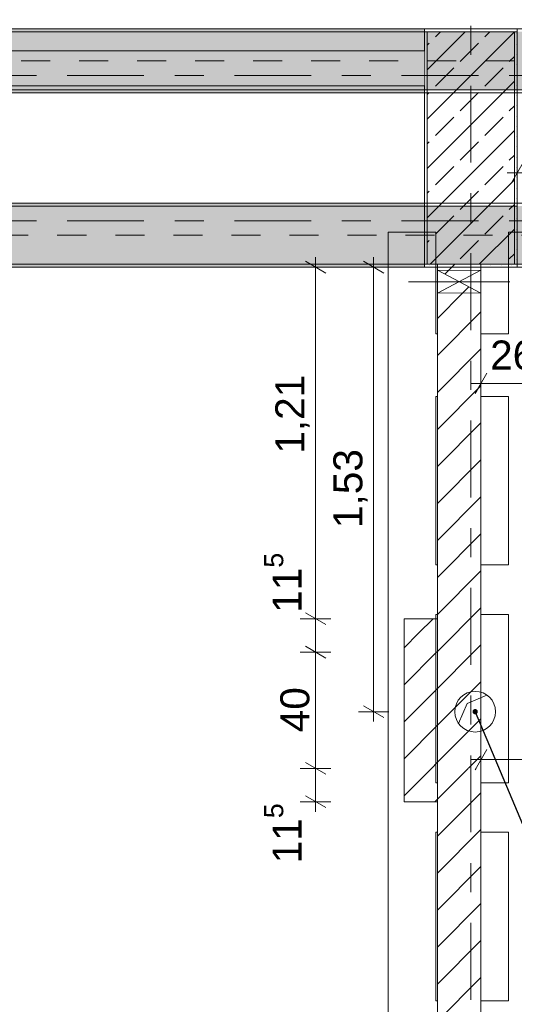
# Model space of a CAD drawing. Header units: metres. Extents: x -3.6 to 84.5, y -11 to 16.8.
# Tile 145 of 228: x 38.6 to 40.3, y 2.7 to 6. Entities that reach past the tile are written whole.
import ezdxf

# ---------------------------------------------------------------- set-up
doc = ezdxf.new("R2010")
doc.units = ezdxf.units.M
doc.header["$MEASUREMENT"] = 0
for name, pattern in [('Achse', [0.2, 0.1, -0.05, 0, -0.05]), ('Strichlinie doppelt', [0.546806, 0.264583, -0.105833, 0.070556, -0.105833]), ('Wipeout_Contour', [1, 0, -1])]:
    doc.linetypes.add(name, pattern=pattern)
for name, color, linetype in [('155 - Bemaßung_ Beschriftung.Ausbau - Deckenelemente', 7, 'Continuous'), ('305 - Elemente.Linie_ Schraffur - Deckenspiegel', 7, 'Continuous'), ('451 - Universal.Achsen Raster', 7, 'Continuous'), ('605 - Struktur.Wand Innen', 7, 'Continuous'), ('607 - Struktur.Stütze', 7, 'Continuous'), ('608 - Struktur.Träger', 7, 'Continuous'), ('Abbruch_155 - Bemaßung_ Beschriftung.Ausbau - Deckenelemente', 7, 'Continuous'), ('Abbruch_605 - Struktur.Wand Innen', 7, 'Continuous'), ('Neubau_155 - Bemaßung_ Beschriftung.Ausbau - Deckenelemente', 7, 'Continuous'), ('Neubau_605 - Struktur.Wand Innen', 7, 'Continuous')]:
    doc.layers.add(name, color=color, linetype=linetype)
doc.styles.add('ERSTELLTER_STIL_2', font='txt')
doc.linetypes.add('Abbruch 1', pattern='A,0,[1,2022.0244.A_L5A-PL04.09_iA_Deckenelemente 2.OG1.Shx,S=0.001984,R=0,X=0,Y=0],-0.25,0', length=0.25)
doc.dimstyles.new('ERSTELLTER_STIL__1', dxfattribs={"dimtxt": 0.1, "dimasz": 0.0532, "dimexe": 0.18, "dimexo": 0.0625, "dimgap": 0, "dimtad": 1, "dimtih": 1, "dimtoh": 1, "dimzin": 0, "dimdsep": 46, "dimtxsty": 'ERSTELLTER_STIL_2', "dimblk": 'ARROWHEAD_2', "dimblk1": 'ARROWHEAD_2', "dimblk2": 'ARROWHEAD_2', "dimcen": 0.09, "dimse1": 1, "dimse2": 1, "dimclrd": 7, "dimclre": 7, "dimclrt": 7, "dimazin": 0, "dimtfac": 1, "dimtdec": 4, "dimtmove": 0, "dimatfit": 3, "dimfxl": 1, "dimtolj": 1, "dimtzin": 0, "dimarcsym": 0})
doc.dimstyles.new('ERSTELLTER_STIL__3', dxfattribs={"dimtxt": 0.1, "dimasz": 0.0532, "dimexe": 0.18, "dimexo": 0.0625, "dimgap": 0, "dimtad": 1, "dimtih": 1, "dimtoh": 1, "dimzin": 0, "dimdsep": 46, "dimtxsty": 'ERSTELLTER_STIL_2', "dimblk": 'ARROWHEAD_2', "dimblk1": 'ARROWHEAD_2', "dimblk2": 'ARROWHEAD_2', "dimcen": 0.09, "dimse1": 1, "dimse2": 1, "dimclrd": 256, "dimclre": 256, "dimclrt": 256, "dimazin": 0, "dimtfac": 1, "dimtdec": 4, "dimtmove": 2, "dimatfit": 3, "dimfxl": 1, "dimtolj": 1, "dimtzin": 0, "dimarcsym": 0})
doc.dimstyles.new('ERSTELLTER_STIL__4', dxfattribs={"dimtxt": 0.1, "dimasz": 0.0532, "dimexe": 0.18, "dimexo": 0.0625, "dimgap": 0, "dimtad": 1, "dimtih": 1, "dimtoh": 1, "dimzin": 0, "dimdsep": 46, "dimtxsty": 'ERSTELLTER_STIL_2', "dimblk": 'ARROWHEAD_2', "dimblk1": 'ARROWHEAD_2', "dimblk2": 'ARROWHEAD_2', "dimcen": 0.09, "dimse1": 1, "dimse2": 1, "dimclrd": 256, "dimclre": 256, "dimclrt": 256, "dimazin": 0, "dimtfac": 1, "dimtdec": 4, "dimtmove": 0, "dimatfit": 3, "dimfxl": 1, "dimtolj": 1, "dimtzin": 0, "dimarcsym": 0})
doc.dimstyles.new('ERSTELLTER_STIL__6', dxfattribs={"dimtxt": 0.1, "dimasz": 0.0532, "dimexe": 0.18, "dimexo": 0.0625, "dimgap": 0, "dimtad": 1, "dimzin": 0, "dimdsep": 46, "dimtxsty": 'ERSTELLTER_STIL_2', "dimblk": 'ARROWHEAD_2', "dimblk1": 'ARROWHEAD_2', "dimblk2": 'ARROWHEAD_2', "dimcen": 0.09, "dimse1": 1, "dimse2": 1, "dimclrd": 256, "dimclre": 256, "dimclrt": 256, "dimazin": 0, "dimtfac": 1, "dimtdec": 4, "dimtmove": 0, "dimatfit": 3, "dimfxl": 1, "dimtolj": 1, "dimtzin": 0, "dimarcsym": 0})
doc.dimstyles.new('ERSTELLTER_STIL__7', dxfattribs={"dimtxt": 0.18, "dimasz": 0.03648, "dimexe": 0.18, "dimexo": 0.0625, "dimgap": 0, "dimtad": 0, "dimtih": 1, "dimtoh": 1, "dimdec": 4, "dimzin": 0, "dimdsep": 46, "dimcen": 0.09, "dimadec": 0, "dimazin": 0, "dimtfac": 1, "dimtdec": 4, "dimtmove": 0, "dimatfit": 3, "dimldrblk": 'ARROWHEAD_11', "dimfxl": 1, "dimtolj": 1, "dimtzin": 0, "dimarcsym": 0})
pattern_1 = [(45, (0, 0), (-0.08485281, 0.08485281), []), (45, (-0.04243, 0.04243), (-0.08485281, 0.08485281), [0.09, -0.03])]
pattern_2 = [(45, (0, 0), (-0.01767767, 0.01767767), [0, -0.025])]
pattern_3 = [(45, (0, 0), (-0.0636396, 0.0636396), [])]

# ---------------------------------------------------------------- blocks, each defined once
blk = doc.blocks.new('*D312')
at = {"layer": '155 - Bemaßung_ Beschriftung.Ausbau - Deckenelemente', "color": 160, "linetype": 'Continuous', "lineweight": 5, "true_color": 0x3232ff}
for p, q in [((40.1852, 3.53), (40.1448, 3.46)), ((40.165, 3.4425), (40.165, 3.5475)), ((43.7652, 3.53), (43.7248, 3.46)), ((43.745, 3.4425), (43.745, 3.5475)), ((40.1308, 3.495), (40.165, 3.495)), ((40.165, 3.495), (43.745, 3.495))]:
    blk.add_line(p, q, dxfattribs=at)
at = {"layer": '155 - Bemaßung_ Beschriftung.Ausbau - Deckenelemente', "color": 160, "lineweight": 5, "true_color": 0x3232ff, "insert": (41.7362, 3.515), "char_height": 0.1, "attachment_point": 7, "style": 'ERSTELLTER_STIL_2'}
blk.add_mtext('\\A1;{\\pql;\\fArial|b0|i0|c0|p38;3,58}', dxfattribs=at)
blk = doc.blocks.new('ARROWHEAD_2')
at = {"color": 0, "linetype": 'Continuous', "lineweight": 0}
for p, q in [((-0.378, -0.655), (0.378, 0.655)), ((0, 0), (-1, 0))]:
    blk.add_line(p, q, dxfattribs=at)
blk = doc.blocks.new('*D316')
at = {"layer": '155 - Bemaßung_ Beschriftung.Ausbau - Deckenelemente', "color": 160, "linetype": 'Continuous', "lineweight": 5, "true_color": 0x3232ff}
for p, q in [((43.575, 5.19), (43.575, 5.2242)), ((43.6275, 5.19), (43.5225, 5.19)), ((43.61, 5.1698), (43.54, 5.2102)), ((43.575, 3.89), (43.575, 5.19)), ((43.54, 3.9102), (43.61, 3.8698)), ((43.6275, 3.89), (43.5225, 3.89))]:
    blk.add_line(p, q, dxfattribs=at)
at = {"layer": '155 - Bemaßung_ Beschriftung.Ausbau - Deckenelemente', "color": 160, "lineweight": 5, "true_color": 0x3232ff, "insert": (43.555, 4.407), "char_height": 0.1, "attachment_point": 7, "rotation": 90, "style": 'ERSTELLTER_STIL_2'}
blk.add_mtext('\\A1;{\\pql;\\fArial|b0|i0|c0|p38;1,30}', dxfattribs=at)
blk = doc.blocks.new('*D318')
at = {"layer": '155 - Bemaßung_ Beschriftung.Ausbau - Deckenelemente', "color": 160, "linetype": 'Continuous', "lineweight": 5, "true_color": 0x3232ff}
for p, q in [((43.575, 5.19), (43.575, 5.2242)), ((43.6275, 5.19), (43.5225, 5.19)), ((43.61, 5.1698), (43.54, 5.2102)), ((43.575, 3.89), (43.575, 5.19)), ((43.54, 3.9102), (43.61, 3.8698)), ((43.6275, 3.89), (43.5225, 3.89))]:
    blk.add_line(p, q, dxfattribs=at)
at = {"layer": '155 - Bemaßung_ Beschriftung.Ausbau - Deckenelemente', "color": 160, "lineweight": 5, "true_color": 0x3232ff, "insert": (43.555, 4.407), "char_height": 0.1, "attachment_point": 7, "rotation": 90, "style": 'ERSTELLTER_STIL_2'}
blk.add_mtext('\\A1;{\\pql;\\fArial|b0|i0|c0|p38;1,30}', dxfattribs=at)
blk = doc.blocks.new('*D319')
at = {"layer": '155 - Bemaßung_ Beschriftung.Ausbau - Deckenelemente', "color": 160, "linetype": 'Continuous', "lineweight": 5, "true_color": 0x3232ff}
for p, q in [((45.1485, 5.19), (45.1485, 5.2242)), ((45.201, 5.19), (45.096, 5.19)), ((45.1835, 5.1698), (45.1135, 5.2102)), ((45.1485, 3.8075), (45.1485, 5.19)), ((45.201, 3.8075), (45.096, 3.8075)), ((45.1135, 3.8277), (45.1835, 3.7873)), ((45.1485, 3.7733), (45.1485, 3.8075))]:
    blk.add_line(p, q, dxfattribs=at)
at = {"layer": '155 - Bemaßung_ Beschriftung.Ausbau - Deckenelemente', "color": 160, "lineweight": 5, "true_color": 0x3232ff, "insert": (45.1479, 4.3156), "char_height": 0.1, "attachment_point": 7, "rotation": 90, "style": 'ERSTELLTER_STIL_2'}
blk.add_mtext('\\A1;{\\pql;\\fArial|b0|i0|c0|p38;1,38\\fArial|b0|i0|c0|p38;\\A1{\\H.66x;\\S25^  ;}}', dxfattribs=at)
blk = doc.blocks.new('*D325')
at = {"layer": '155 - Bemaßung_ Beschriftung.Ausbau - Deckenelemente', "color": 160, "linetype": 'Continuous', "lineweight": 5, "true_color": 0x3232ff}
for p, q in [((40.29, 5.4625), (40.29, 5.5675)), ((44.54, 5.4625), (44.54, 5.5675)), ((40.3102, 5.55), (40.2698, 5.48)), ((44.5198, 5.48), (44.5602, 5.55)), ((40.2558, 5.515), (40.29, 5.515)), ((40.29, 5.515), (44.54, 5.515)), ((44.54, 5.515), (44.5742, 5.515))]:
    blk.add_line(p, q, dxfattribs=at)
at = {"layer": '155 - Bemaßung_ Beschriftung.Ausbau - Deckenelemente', "color": 160, "lineweight": 5, "true_color": 0x3232ff, "insert": (42.282, 5.535), "char_height": 0.1, "attachment_point": 7, "style": 'ERSTELLTER_STIL_2'}
blk.add_mtext('\\A1;{\\pql;\\fArial|b0|i0|c0|p38;4,25}', dxfattribs=at)
blk = doc.blocks.new('*D331')
at = {"layer": '155 - Bemaßung_ Beschriftung.Ausbau - Deckenelemente', "color": 160, "linetype": 'Continuous', "lineweight": 5, "true_color": 0x3232ff}
for p, q in [((40.165, 0.8825), (40.165, 0.9875)), ((43.745, 0.8825), (43.745, 0.9875)), ((40.1852, 0.97), (40.1448, 0.9)), ((43.7248, 0.9), (43.7652, 0.97)), ((40.1308, 0.935), (40.165, 0.935)), ((40.165, 0.935), (43.745, 0.935)), ((43.745, 0.935), (43.7792, 0.935))]:
    blk.add_line(p, q, dxfattribs=at)
at = {"layer": '155 - Bemaßung_ Beschriftung.Ausbau - Deckenelemente', "color": 160, "lineweight": 5, "true_color": 0x3232ff, "insert": (41.7362, 0.955), "char_height": 0.1, "attachment_point": 7, "style": 'ERSTELLTER_STIL_2'}
blk.add_mtext('\\A1;{\\pql;\\fArial|b0|i0|c0|p38;3,58}', dxfattribs=at)
blk = doc.blocks.new('*D338')
at = {"layer": '155 - Bemaßung_ Beschriftung.Ausbau - Deckenelemente', "color": 160, "linetype": 'Continuous', "lineweight": 5, "true_color": 0x3232ff}
for p, q in [((39.6475, 3.465), (39.5425, 3.465)), ((39.56, 3.4852), (39.63, 3.4448)), ((39.595, 3.35), (39.595, 3.465)), ((39.56, 3.3702), (39.63, 3.3298)), ((39.6475, 3.35), (39.5425, 3.35)), ((39.595, 3.3158), (39.595, 3.35))]:
    blk.add_line(p, q, dxfattribs=at)
at = {"layer": '155 - Bemaßung_ Beschriftung.Ausbau - Deckenelemente', "color": 160, "lineweight": 5, "true_color": 0x3232ff, "insert": (39.5761, 3.138), "char_height": 0.1, "attachment_point": 7, "rotation": 90, "style": 'ERSTELLTER_STIL_2'}
blk.add_mtext('\\A1;{\\pql;\\fArial|b0|i0|c0|p38;11\\fArial|b0|i0|c0|p38;\\A1{\\H.66x;\\S5^  ;}}', dxfattribs=at)
blk = doc.blocks.new('*D339')
at = {"layer": '155 - Bemaßung_ Beschriftung.Ausbau - Deckenelemente', "color": 160, "linetype": 'Continuous', "lineweight": 5, "true_color": 0x3232ff}
for p, q in [((39.6475, 3.865), (39.5425, 3.865)), ((39.56, 3.8852), (39.63, 3.8448)), ((39.595, 3.465), (39.595, 3.865)), ((39.6475, 3.465), (39.5425, 3.465)), ((39.56, 3.4852), (39.63, 3.4448))]:
    blk.add_line(p, q, dxfattribs=at)
at = {"layer": '155 - Bemaßung_ Beschriftung.Ausbau - Deckenelemente', "color": 160, "lineweight": 5, "true_color": 0x3232ff, "insert": (39.575, 3.5891), "char_height": 0.1, "attachment_point": 7, "rotation": 90, "style": 'ERSTELLTER_STIL_2'}
blk.add_mtext('\\A1;{\\pql;\\fArial|b0|i0|c0|p38;40}', dxfattribs=at)
blk = doc.blocks.new('*D340')
at = {"layer": '155 - Bemaßung_ Beschriftung.Ausbau - Deckenelemente', "color": 160, "linetype": 'Continuous', "lineweight": 5, "true_color": 0x3232ff}
for p, q in [((39.56, 4.0002), (39.63, 3.9598)), ((39.6475, 3.98), (39.5425, 3.98)), ((39.595, 3.865), (39.595, 3.98)), ((39.6475, 3.865), (39.5425, 3.865)), ((39.56, 3.8852), (39.63, 3.8448))]:
    blk.add_line(p, q, dxfattribs=at)
blk = doc.blocks.new('*D341')
at = {"layer": '155 - Bemaßung_ Beschriftung.Ausbau - Deckenelemente', "color": 160, "linetype": 'Continuous', "lineweight": 5, "true_color": 0x3232ff}
for p, q in [((39.595, 5.19), (39.595, 5.2242)), ((39.6475, 5.19), (39.5425, 5.19)), ((39.63, 5.1698), (39.56, 5.2102)), ((39.595, 3.98), (39.595, 5.19)), ((39.56, 4.0002), (39.63, 3.9598)), ((39.6475, 3.98), (39.5425, 3.98))]:
    blk.add_line(p, q, dxfattribs=at)
at = {"layer": '155 - Bemaßung_ Beschriftung.Ausbau - Deckenelemente', "color": 160, "lineweight": 5, "true_color": 0x3232ff, "char_height": 0.1, "attachment_point": 7, "rotation": 90, "style": 'ERSTELLTER_STIL_2'}
for s, insert in [('\\A1;{\\pql;\\fArial|b0|i0|c0|p38;1,21}', (39.575, 4.5479)), ('\\A1;{\\pql;\\fArial|b0|i0|c0|p38;11\\fArial|b0|i0|c0|p38;\\A1{\\H.66x;\\S5^  ;}}', (39.5761, 4.0002))]:
    blk.add_mtext(s, dxfattribs=dict(at, insert=insert))
blk = doc.blocks.new('*D342')
at = {"layer": '155 - Bemaßung_ Beschriftung.Ausbau - Deckenelemente', "color": 160, "linetype": 'Continuous', "lineweight": 5, "true_color": 0x3232ff}
for p, q in [((39.795, 5.19), (39.795, 5.2242)), ((39.8475, 5.19), (39.7425, 5.19)), ((39.83, 5.1698), (39.76, 5.2102)), ((39.795, 3.66), (39.795, 5.19)), ((39.8475, 3.66), (39.7425, 3.66)), ((39.76, 3.6802), (39.83, 3.6398)), ((39.795, 3.6258), (39.795, 3.66))]:
    blk.add_line(p, q, dxfattribs=at)
at = {"layer": '155 - Bemaßung_ Beschriftung.Ausbau - Deckenelemente', "color": 160, "lineweight": 5, "true_color": 0x3232ff, "insert": (39.775, 4.292), "char_height": 0.1, "attachment_point": 7, "rotation": 90, "style": 'ERSTELLTER_STIL_2'}
blk.add_mtext('\\A1;{\\pql;\\fArial|b0|i0|c0|p38;1,53}', dxfattribs=at)
blk = doc.blocks.new('*D354')
at = {"layer": '155 - Bemaßung_ Beschriftung.Ausbau - Deckenelemente', "color": 7, "linetype": 'Continuous', "lineweight": 5}
for p, q in [((40.1852, 4.825), (40.1448, 4.755)), ((40.165, 4.7375), (40.165, 4.8425)), ((40.4502, 4.825), (40.4098, 4.755)), ((40.43, 4.7375), (40.43, 4.8425)), ((40.1308, 4.79), (40.165, 4.79)), ((40.165, 4.79), (40.43, 4.79))]:
    blk.add_line(p, q, dxfattribs=at)
at = {"layer": '155 - Bemaßung_ Beschriftung.Ausbau - Deckenelemente', "color": 7, "lineweight": 5, "insert": (40.1966, 4.8083), "char_height": 0.1, "attachment_point": 7, "style": 'ERSTELLTER_STIL_2'}
blk.add_mtext('\\A1;{\\pql;\\fArial|b0|i0|c0|p38;26\\fArial|b0|i0|c0|p38;\\A1{\\H.66x;\\S5^  ;}}', dxfattribs=at)
blk = doc.blocks.new('ARROWHEAD_11')
at = {"color": 0, "linetype": 'Continuous', "lineweight": 0}
blk.add_line((0, 0), (-1, 0), dxfattribs=at)
at = {"color": 0, "linetype": 'Continuous', "lineweight": 0, "const_width": 0.25, "flags": 128}
blk.add_lwpolyline([(-0.125, 0, 1), (0.125, 0, 1)], format="xyb", close=True, dxfattribs=at)

msp = doc.modelspace()

# ---------------------------------------------------------------- hatches: boundary and pattern name
at = {"layer": '607 - Struktur.Stütze', "linetype": 'Continuous', "lineweight": 0, "true_color": 0x000000}
h = msp.add_hatch(dxfattribs=at)
h.set_pattern_fill('Gips_0001', color=18, style=0, pattern_type=2)
h.set_pattern_definition(pattern_2)
h.paths.add_polyline_path([(39.97, 6.01), (39.97, 5.19), (40.015, 5.19), (40.015, 5.2), (39.98, 5.2), (39.98, 6), (40.28, 6), (40.28, 5.2), (40.165, 5.2), (40.165, 5.19), (40.29, 5.19), (40.29, 6.01)])
h = msp.add_hatch(dxfattribs=at)
h.set_pattern_fill('Beton__Stahlbeton_0001', color=18, style=0, pattern_type=2)
h.set_pattern_definition(pattern_1)
h.paths.add_polyline_path([(39.98, 5.2), (40.28, 5.2), (40.28, 6), (39.98, 6)])
at = {"layer": '608 - Struktur.Träger', "linetype": 'Continuous', "lineweight": 0, "true_color": 0x000000}
h = msp.add_hatch(dxfattribs=at)
h.set_pattern_fill('Gips_0001', color=18, style=0, pattern_type=2)
h.set_pattern_definition(pattern_2)
h.paths.add_polyline_path([(39.97, 6.01), (33.09, 6.01), (33.09, 6), (39.97, 6)])
h = msp.add_hatch(dxfattribs=at)
h.set_pattern_fill('Gips_0001', color=18, style=0, pattern_type=2)
h.set_pattern_definition(pattern_2)
h.paths.add_polyline_path([(39.97, 5.41), (36.605, 5.41), (36.605, 5.4), (39.97, 5.4)])
h = msp.add_hatch(dxfattribs=at)
h.set_pattern_fill('Gips_0001', color=18, style=0, pattern_type=2)
h.set_pattern_definition(pattern_2)
h.paths.add_polyline_path([(39.97, 5.2), (36.605, 5.2), (36.605, 5.19), (39.97, 5.19)])
at = {"layer": 'Abbruch_605 - Struktur.Wand Innen', "linetype": 'Continuous', "lineweight": 0, "true_color": 0x000000}
h = msp.add_hatch(dxfattribs=at)
h.set_pattern_fill('MW_Ziegel_0001', color=18, style=0, pattern_type=2)
h.set_pattern_definition(pattern_3)
h.paths.add_polyline_path([(40.015, 5.18), (40.09, 5.14), (40.165, 5.18)])
h = msp.add_hatch(dxfattribs=at)
h.set_pattern_fill('MW_Ziegel_0001', color=18, style=0, pattern_type=2)
h.set_pattern_definition(pattern_3)
h.paths.add_polyline_path([(40.015, 5.1), (40.165, 5.1), (40.09, 5.14)])
h = msp.add_hatch(dxfattribs=at)
h.set_pattern_fill('MW_Ziegel_0001', color=18, style=0, pattern_type=2)
h.set_pattern_definition(pattern_3)
h.paths.add_polyline_path([(40.165, 3.865), (40.015, 3.865), (40.015, 3.465), (40.165, 3.465)])

# ---------------------------------------------------------------- linework, layer by layer
at = {"layer": '305 - Elemente.Linie_ Schraffur - Deckenspiegel', "color": 7, "linetype": 'Continuous', "lineweight": 9}
for p, q in [((39.845, 5.31), (40.01, 5.31)), ((39.845, 5.31), (39.845, 0.645)), ((40.01, 5.31), (40.01, 4.96)), ((40.26, 5.31), (40.425, 5.31)), ((40.26, 5.31), (40.26, 4.96)), ((40.01, 4.96), (40.26, 4.96)), ((40.01, 4.745), (40.26, 4.745)), ((40.01, 4.745), (40.01, 4.165)), ((40.26, 4.165), (40.26, 4.745)), ((40.01, 4.165), (40.26, 4.165)), ((40.01, 3.995), (40.26, 3.995)), ((40.01, 3.995), (40.01, 3.415)), ((40.26, 3.415), (40.26, 3.995)), ((40.01, 3.415), (40.26, 3.415)), ((40.01, 3.245), (40.26, 3.245)), ((40.01, 3.245), (40.01, 2.665)), ((40.26, 2.665), (40.26, 3.245)), ((40.01, 2.665), (40.26, 2.665))]:
    msp.add_line(p, q, dxfattribs=at)
at = {"layer": '451 - Universal.Achsen Raster', "color": 160, "linetype": 'Strichlinie doppelt', "lineweight": 9, "true_color": 0x3232ff}
msp.add_line((64.935, 5.35), (-3.175, 5.35), dxfattribs=at)
at = {"layer": '607 - Struktur.Stütze', "color": 7, "linetype": 'Continuous', "lineweight": 5, "flags": 128}
msp.add_lwpolyline([(40.165, 5.19), (40.29, 5.19), (40.29, 6.01), (39.97, 6.01), (39.97, 5.19), (40.015, 5.19)], dxfattribs=at)
at = {"layer": '607 - Struktur.Stütze', "color": 7, "linetype": 'Continuous', "lineweight": 13, "flags": 128}
msp.add_lwpolyline([(39.98, 5.2), (40.28, 5.2), (40.28, 6), (39.98, 6)], close=True, dxfattribs=at)
at = {"layer": '608 - Struktur.Träger', "color": 7, "linetype": 'Continuous', "lineweight": 13}
for p, q in [((0.38, 6.01), (61.88, 6.01)), ((39.97, 6), (33.09, 6)), ((40.29, 6), (39.97, 6)), ((0.38, 5.79), (61.88, 5.79)), ((14.5051, 5.41), (61.88, 5.41)), ((39.97, 5.4), (36.605, 5.4)), ((40.29, 5.4), (39.97, 5.4))]:
    msp.add_line(p, q, dxfattribs=at)
at = {"layer": '608 - Struktur.Träger', "color": 7, "linetype": 'Continuous', "lineweight": 5}
for p, q in [((39.97, 6.01), (33.09, 6.01)), ((39.97, 6.01), (39.97, 6)), ((39.97, 5.79), (36.605, 5.79)), ((39.97, 5.41), (36.605, 5.41)), ((39.97, 5.41), (39.97, 5.4)), ((39.97, 5.19), (36.605, 5.19)), ((39.97, 5.2), (39.97, 5.19))]:
    msp.add_line(p, q, dxfattribs=at)
at = {"layer": '608 - Struktur.Träger', "color": 7, "linetype": 'Achse', "lineweight": 9}
msp.add_line((14.5051, 5.3), (61.88, 5.3), dxfattribs=at)
at = {"layer": 'Abbruch_155 - Bemaßung_ Beschriftung.Ausbau - Deckenelemente', "color": 7, "linetype": 'Abbruch 1', "lineweight": 18}
for start, end in [(90, 180), (0, 90), (180, 270), (270, 0)]:
    msp.add_arc((40.145, 3.66), 0.07, start, end, dxfattribs=at)
at = {"layer": 'Abbruch_605 - Struktur.Wand Innen', "color": 7, "linetype": 'Abbruch 1', "lineweight": 18}
for p, q in [((40.165, 5.18), (40.015, 5.18)), ((40.015, 5.1), (40.165, 5.1))]:
    msp.add_line(p, q, dxfattribs=at)
at = {"layer": 'Abbruch_605 - Struktur.Wand Innen', "color": 160, "linetype": 'Abbruch 1', "lineweight": 5, "true_color": 0x3232ff}
msp.add_line((39.915, 5.14), (40.265, 5.14), dxfattribs=at)
msp.add_line((39.915, 5.14), (40.265, 5.14), dxfattribs=at)
at = {"layer": 'Abbruch_605 - Struktur.Wand Innen', "color": 7, "linetype": 'Abbruch 1', "lineweight": 18, "flags": 128}
for points in [[(40.015, 5.18), (40.015, 5.1)], [(40.165, 5.1), (40.165, 5.18)], [(40.015, 3.865), (40.015, 3.465)], [(40.165, 3.465), (40.165, 3.865)]]:
    msp.add_lwpolyline(points, dxfattribs=at)
at = {"layer": 'Neubau_155 - Bemaßung_ Beschriftung.Ausbau - Deckenelemente', "color": 1, "linetype": 'Continuous', "lineweight": 5}
for p, q in [((40.117, 3.688), (40.1852, 3.7173)), ((40.0877, 3.6197), (40.117, 3.688))]:
    msp.add_line(p, q, dxfattribs=at)
at = {"layer": 'Neubau_605 - Struktur.Wand Innen', "color": 1, "linetype": 'Continuous', "lineweight": 9}
for p, q in [((40.015, 5.1), (40.165, 5.18)), ((40.015, 5.18), (40.165, 5.1))]:
    msp.add_line(p, q, dxfattribs=at)
at = {"layer": 'Neubau_605 - Struktur.Wand Innen', "color": 1, "linetype": 'Continuous', "lineweight": 18, "flags": 128}
for points in [[(39.9, 3.98), (39.9, 3.865)], [(39.9, 3.865), (39.9, 3.465)], [(39.9, 3.35), (39.9, 3.465)]]:
    msp.add_lwpolyline(points, dxfattribs=at)

# ---------------------------------------------------------------- dimensions: what is measured, and where the dimension line sits
at = {"layer": '155 - Bemaßung_ Beschriftung.Ausbau - Deckenelemente', "color": 160, "linetype": 'Continuous', "lineweight": 5, "true_color": 0x3232ff}
dim = msp.add_linear_dim(base=(44.54, 5.515), p1=(40.29, 5.41), p2=(44.54, 5.675), dimstyle='ERSTELLTER_STIL__4', dxfattribs=at)
dim.commit()
dim.dimension.update_dxf_attribs({"geometry": '*D325', "text_midpoint": (42.4118, 5.585), "dimtype": 160})

# ---------------------------------------------------------------- next in the draw order: wipeouts: each hides what was drawn before it
at = {"color": 254, "linetype": 'Wipeout_Contour', "lineweight": 0, "ltscale": 154.945126}
msp.add_wipeout([(36.605, 5.814), (39.97, 5.814), (39.97, 5.935), (36.605, 5.935)], dxfattribs=at).dxf.layer = '605 - Struktur.Wand Innen'
at = {"color": 254, "linetype": 'Wipeout_Contour', "lineweight": 0, "ltscale": 161.710032}
msp.add_wipeout([(40.015, 5.18), (40.165, 5.18), (40.165, 5.2), (40.015, 5.2)], dxfattribs=at).dxf.layer = '605 - Struktur.Wand Innen'
at = {"color": 254, "linetype": 'Wipeout_Contour', "lineweight": 0, "ltscale": 161.386536}
msp.add_wipeout([(40.015, 5.1), (40.015, 3.865), (40.165, 3.865), (40.165, 5.1)], dxfattribs=at).dxf.layer = '605 - Struktur.Wand Innen'
at = {"color": 254, "linetype": 'Wipeout_Contour', "lineweight": 0, "ltscale": 160.704711}
msp.add_wipeout([(40.165, 3.465), (40.015, 3.465), (40.015, 1.215), (40.165, 1.215)], dxfattribs=at).dxf.layer = '605 - Struktur.Wand Innen'

# ---------------------------------------------------------------- next in the draw order: hatches: boundary and pattern name
at = {"layer": '605 - Struktur.Wand Innen', "linetype": 'Continuous', "lineweight": 0, "true_color": 0x000000}
h = msp.add_hatch(dxfattribs=at)
h.set_pattern_fill('MW_Ziegel_0001', color=18, style=0, pattern_type=2)
h.set_pattern_definition(pattern_3)
h.paths.add_polyline_path([(40.015, 5.18), (40.165, 5.18), (40.165, 5.2), (40.015, 5.2)])
h = msp.add_hatch(dxfattribs=at)
h.set_pattern_fill('MW_Ziegel_0001', color=18, style=0, pattern_type=2)
h.set_pattern_definition(pattern_3)
h.paths.add_polyline_path([(40.015, 5.1), (40.015, 3.865), (40.165, 3.865), (40.165, 5.1)])
h = msp.add_hatch(dxfattribs=at)
h.set_pattern_fill('MW_Ziegel_0001', color=18, style=0, pattern_type=2)
h.set_pattern_definition(pattern_3)
h.paths.add_polyline_path([(40.165, 3.465), (40.015, 3.465), (40.015, 1.215), (40.165, 1.215)])
at = {"layer": '608 - Struktur.Träger', "linetype": 'Continuous', "lineweight": 0, "true_color": 0x000000}
h = msp.add_hatch(dxfattribs=at)
h.set_pattern_fill('Beton__Stahlbeton_0001', color=18, style=0, pattern_type=2)
h.set_pattern_definition(pattern_1)
h.paths.add_polyline_path([(0.69, 6), (0.38, 6), (0.38, 5.8), (0.69, 5.8), (7.57, 5.8), (7.89, 5.8), (11.17, 5.8), (11.49, 5.8), (18.37, 5.8), (18.69, 5.8), (22.06, 5.8), (22.19, 5.8), (25.57, 5.8), (25.89, 5.8), (32.77, 5.8), (33.09, 5.8), (36.465, 5.8), (36.605, 5.8), (39.97, 5.8), (40.29, 5.8), (47.17, 5.8), (47.49, 5.8), (50.85, 5.8), (51.02, 5.8), (54.37, 5.8), (54.69, 5.8), (58.07, 5.8), (58.205, 5.8), (61.57, 5.8), (61.88, 5.8), (61.88, 6), (61.57, 6), (54.69, 6), (54.37, 6), (50.9625, 6), (50.8975, 6), (47.49, 6), (47.17, 6), (40.29, 6), (39.97, 6), (33.09, 6), (25.57, 6), (18.69, 6), (18.37, 6), (14.945, 6), (14.88, 6), (11.49, 6), (11.17, 6), (7.89, 6), (7.57, 6)])
h = msp.add_hatch(dxfattribs=at)
h.set_pattern_fill('Gips_0001', color=18, style=0, pattern_type=2)
h.set_pattern_definition(pattern_2)
h.paths.add_polyline_path([(36.605, 5.79), (39.97, 5.79), (39.97, 5.8), (36.605, 5.8)])
h = msp.add_hatch(dxfattribs=at)
h.set_pattern_fill('Beton__Stahlbeton_0001', color=18, style=0, pattern_type=2)
h.set_pattern_definition(pattern_1)
h.paths.add_polyline_path([(14.5051, 5.2), (18.37, 5.2), (18.69, 5.2), (22.06, 5.2), (22.19, 5.2), (25.57, 5.2), (25.89, 5.2), (29.23, 5.2), (29.41, 5.2), (32.77, 5.2), (33.09, 5.2), (36.465, 5.2), (36.605, 5.2), (39.97, 5.2), (40.29, 5.2), (47.17, 5.2), (47.49, 5.2), (50.85, 5.2), (51.02, 5.2), (54.37, 5.2), (54.69, 5.2), (58.07, 5.2), (58.205, 5.2), (61.57, 5.2), (61.88, 5.2), (61.88, 5.4), (61.57, 5.4), (58.205, 5.4), (58.07, 5.4), (54.69, 5.4), (54.37, 5.4), (51.02, 5.4), (50.85, 5.4), (47.49, 5.4), (47.17, 5.4), (40.29, 5.4), (39.97, 5.4), (36.605, 5.4), (36.465, 5.4), (33.09, 5.4), (32.77, 5.4), (29.41, 5.4), (29.23, 5.4), (25.89, 5.4), (25.57, 5.4), (22.19, 5.4), (22.06, 5.4), (18.69, 5.4), (18.37, 5.4), (14.5051, 5.4)])
at = {"layer": 'Neubau_605 - Struktur.Wand Innen', "linetype": 'Continuous', "lineweight": 0, "true_color": 0x000000}
h = msp.add_hatch(dxfattribs=at)
h.set_pattern_fill('MW_Ziegel_0001', color=18, style=0, pattern_type=2)
h.set_pattern_definition(pattern_3)
h.paths.add_polyline_path([(40.015, 3.865), (39.9, 3.98), (39.9, 3.865)])
h = msp.add_hatch(dxfattribs=at)
h.set_pattern_fill('MW_Ziegel_0001', color=18, style=0, pattern_type=2)
h.set_pattern_definition(pattern_3)
h.paths.add_polyline_path([(40.015, 3.98), (39.9, 3.98), (40.015, 3.865)])
h = msp.add_hatch(dxfattribs=at)
h.set_pattern_fill('MW_Ziegel_0001', color=18, style=0, pattern_type=2)
h.set_pattern_definition(pattern_3)
h.paths.add_polyline_path([(40.015, 3.465), (40.015, 3.865), (39.9, 3.865), (39.9, 3.465)])
h = msp.add_hatch(dxfattribs=at)
h.set_pattern_fill('MW_Ziegel_0001', color=18, style=0, pattern_type=2)
h.set_pattern_definition(pattern_3)
h.paths.add_polyline_path([(39.9, 3.465), (39.9, 3.35), (40.015, 3.465)])
h = msp.add_hatch(dxfattribs=at)
h.set_pattern_fill('MW_Ziegel_0001', color=18, style=0, pattern_type=2)
h.set_pattern_definition(pattern_3)
h.paths.add_polyline_path([(39.9, 3.35), (40.015, 3.35), (40.015, 3.465)])

# ---------------------------------------------------------------- next in the draw order: linework, layer by layer
at = {"layer": '451 - Universal.Achsen Raster', "color": 160, "linetype": 'Strichlinie doppelt', "lineweight": 9, "true_color": 0x3232ff}
for p, q in [((40.13, -10.585), (40.13, 16.355)), ((64.935, 5.85), (-3.175, 5.85))]:
    msp.add_line(p, q, dxfattribs=at)
at = {"layer": '605 - Struktur.Wand Innen', "color": 7, "linetype": 'Continuous', "lineweight": 13, "flags": 128}
for points in [[(39.97, 5.935), (36.605, 5.935)], [(36.605, 5.814), (39.97, 5.814)]]:
    msp.add_lwpolyline(points, dxfattribs=at)
at = {"layer": '605 - Struktur.Wand Innen', "color": 7, "linetype": 'Continuous', "lineweight": 18, "flags": 128}
for points in [[(40.015, 5.2), (40.015, 5.18)], [(40.165, 5.18), (40.165, 5.2)], [(40.015, 5.1), (40.015, 3.865)], [(40.165, 3.865), (40.165, 5.1)], [(40.015, 3.465), (40.015, 1.215)], [(40.165, 1.1), (40.165, 3.465)]]:
    msp.add_lwpolyline(points, dxfattribs=at)
at = {"layer": '608 - Struktur.Träger', "color": 7, "linetype": 'Achse', "lineweight": 9}
msp.add_line((0.38, 5.9), (61.88, 5.9), dxfattribs=at)
at = {"layer": '608 - Struktur.Träger', "color": 7, "linetype": 'Continuous', "lineweight": 5}
msp.add_line((39.97, 5.8), (39.97, 5.79), dxfattribs=at)
at = {"layer": '608 - Struktur.Träger', "color": 7, "linetype": 'Continuous', "lineweight": 13}
msp.add_line((14.5051, 5.19), (61.88, 5.19), dxfattribs=at)
at = {"layer": '608 - Struktur.Träger', "color": 7, "linetype": 'Continuous', "lineweight": 13, "flags": 128}
for points in [[(54.69, 5.8), (54.37, 5.8), (51.02, 5.8), (50.85, 5.8), (47.49, 5.8), (47.17, 5.8), (40.29, 5.8), (39.97, 5.8), (36.605, 5.8), (36.465, 5.8), (33.09, 5.8), (32.77, 5.8), (25.89, 5.8), (25.57, 5.8), (22.19, 5.8), (22.06, 5.8), (18.69, 5.8), (18.37, 5.8), (11.49, 5.8), (11.17, 5.8), (7.89, 5.8), (7.57, 5.8), (0.69, 5.8), (0.38, 5.8)], [(54.69, 5.2), (54.37, 5.2), (51.02, 5.2), (50.85, 5.2), (47.49, 5.2), (47.17, 5.2), (40.29, 5.2), (39.97, 5.2), (36.605, 5.2), (36.465, 5.2), (33.09, 5.2), (32.77, 5.2), (29.41, 5.2), (29.23, 5.2), (25.89, 5.2), (25.57, 5.2), (22.19, 5.2), (22.06, 5.2), (18.69, 5.2), (18.37, 5.2), (14.5051, 5.2)]]:
    msp.add_lwpolyline(points, dxfattribs=at)
at = {"layer": 'Neubau_605 - Struktur.Wand Innen', "color": 1, "linetype": 'Continuous', "lineweight": 18, "flags": 128}
for points in [[(40.015, 3.98), (39.9, 3.98)], [(40.015, 3.98), (40.015, 3.865)], [(40.015, 3.465), (40.015, 3.865)], [(40.015, 3.35), (40.015, 3.465)], [(39.9, 3.35), (40.015, 3.35)]]:
    msp.add_lwpolyline(points, dxfattribs=at)

# ---------------------------------------------------------------- next in the draw order: dimensions: what is measured, and where the dimension line sits
at = {"layer": '155 - Bemaßung_ Beschriftung.Ausbau - Deckenelemente', "color": 160, "linetype": 'Continuous', "lineweight": 5, "true_color": 0x3232ff}
for base, p1, p2, picture, middle in [((39.595, 5.19), (40.015, 3.98), (40.015, 5.19), '*D341', (39.525, 4.6777)), ((39.795, 5.19), (40.145, 3.66), (40.015, 5.19), '*D342', (39.725, 4.4219)), ((43.575, 5.19), (43.745, 3.89), (40.165, 5.19), '*D316', (43.505, 4.5368)), ((43.575, 5.19), (43.745, 3.89), (40.165, 5.19), '*D318', (43.505, 4.5368)), ((45.1485, 5.19), (44.9985, 3.8075), (40.165, 5.19), '*D319', (45.0785, 4.6187)), ((39.5949966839, 3.9800007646), (40.014975, 3.8650007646), (40.014975, 3.9800007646), '*D340', (39.5249966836, 4.2115252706)), ((39.595, 3.865), (40.015, 3.465), (40.015, 3.865), '*D339', (39.525, 3.6654)), ((39.594996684, 3.465000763), (40.014975, 3.350000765), (40.014996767, 3.465000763), '*D338', (39.524996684, 3.349266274))]:
    dim = msp.add_linear_dim(base=base, p1=p1, p2=p2, angle=90, dimstyle='ERSTELLTER_STIL__6', dxfattribs=at)
    dim.commit()
    dim.dimension.update_dxf_attribs({"geometry": picture, "text_midpoint": middle, "dimtype": 160, "text_rotation": 90})
at = {"layer": '155 - Bemaßung_ Beschriftung.Ausbau - Deckenelemente', "color": 7, "linetype": 'Continuous', "lineweight": 5}
dim = msp.add_linear_dim(base=(40.4299967, 4.7899823), p1=(40.1649971, 4.5324913), p2=(40.4299967, 5.1899823), dimstyle='ERSTELLTER_STIL__1', dxfattribs=at)
dim.commit()
dim.dimension.update_dxf_attribs({"geometry": '*D354', "text_midpoint": (40.4078632, 4.8599823), "dimtype": 160})
at = {"layer": '155 - Bemaßung_ Beschriftung.Ausbau - Deckenelemente', "color": 160, "linetype": 'Continuous', "lineweight": 5, "true_color": 0x3232ff}
for base, picture, middle in [((43.745, 3.495), '*D312', (41.8661, 3.565)), ((43.745, 0.935), '*D331', (41.8661, 1.005))]:
    dim = msp.add_linear_dim(base=base, p1=(40.165, 5.19), p2=(43.745, 3.665), dimstyle='ERSTELLTER_STIL__3', dxfattribs=at)
    dim.commit()
    dim.dimension.update_dxf_attribs({"geometry": picture, "text_midpoint": middle, "dimtype": 160})

# ---------------------------------------------------------------- next in the draw order: leaders
at = {"layer": '155 - Bemaßung_ Beschriftung.Ausbau - Deckenelemente', "color": 1, "linetype": 'Continuous', "lineweight": 9, "annotation_type": 0, "has_hookline": 1, "hookline_direction": 0, "text_width": 1.2192}
msp.add_leader([(40.145, 3.66), (40.3571, 3.1553), (40.4544, 3.1553)], dimstyle='ERSTELLTER_STIL__7', dxfattribs=at)

doc.saveas('drawing.dxf')
